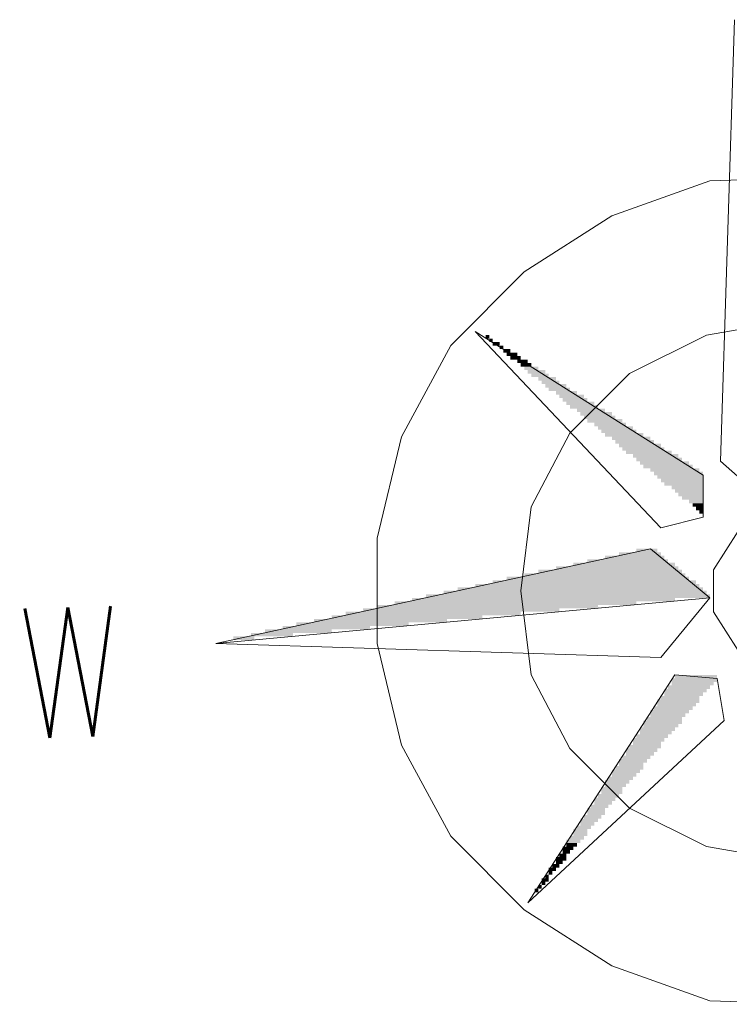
# Model space of a CAD drawing. Header units: millimetres. Extents: x -740 to 33545, y -26688 to 22494.
# Tile 235 of 256: x 12067 to 12153, y 11572 to 11691. Entities that reach past the tile are written whole.
import ezdxf

# ---------------------------------------------------------------- set-up
doc = ezdxf.new("R2010")
doc.units = ezdxf.units.MM
doc.header["$MEASUREMENT"] = 0
doc.layers.add('Nowe_820-G Rysunki Obrazki_Nr_pióra__1', color=252, linetype='Continuous', lineweight=13)
doc.layers.add('Nowe_820-G Rysunki Obrazki_Nr_pióra__23', color=252, linetype='Continuous', lineweight=15)
doc.styles.add('STYL_AUTOMATYCZNY_1', font='romans__.ttf', dxfattribs={"width": 0.771708})

msp = doc.modelspace()

# ---------------------------------------------------------------- hatches: boundary and pattern name
at = {"layer": 'Nowe_820-G Rysunki Obrazki_Nr_pióra__1', "linetype": 'Continuous', "lineweight": 0}
for points in [[(12124.08, 11652.52), (12123.66, 11652.52), (12123.66, 11652.1), (12124.08, 11652.1)], [(12124.08, 11652.52), (12123.66, 11652.52), (12123.66, 11652.1), (12124.08, 11652.1)], [(12124.08, 11651.67), (12124.51, 11651.67), (12124.51, 11652.1), (12124.08, 11652.1)], [(12124.08, 11651.67), (12124.51, 11651.67), (12124.51, 11652.1), (12124.08, 11652.1)], [(12124.51, 11651.25), (12125.35, 11651.25), (12125.35, 11651.67), (12124.51, 11651.67)], [(12124.51, 11651.25), (12125.35, 11651.25), (12125.35, 11651.67), (12124.51, 11651.67)], [(12125.35, 11650.83), (12125.78, 11650.83), (12125.78, 11651.25), (12125.35, 11651.25)], [(12125.35, 11650.83), (12125.78, 11650.83), (12125.78, 11651.25), (12125.35, 11651.25)], [(12125.78, 11650.4), (12126.62, 11650.4), (12126.62, 11650.83), (12125.78, 11650.83)], [(12125.78, 11650.4), (12126.62, 11650.4), (12126.62, 11650.83), (12125.78, 11650.83)], [(12126.2, 11649.98), (12127.47, 11649.98), (12127.47, 11650.4), (12126.2, 11650.4)], [(12126.2, 11649.98), (12127.47, 11649.98), (12127.47, 11650.4), (12126.2, 11650.4)], [(12126.62, 11649.56), (12127.89, 11649.56), (12127.89, 11649.98), (12126.62, 11649.98)], [(12126.62, 11649.56), (12127.89, 11649.56), (12127.89, 11649.98), (12126.62, 11649.98)], [(12127.47, 11649.13), (12128.74, 11649.13), (12128.74, 11649.56), (12127.47, 11649.56)], [(12127.47, 11649.13), (12128.74, 11649.13), (12128.74, 11649.56), (12127.47, 11649.56)], [(12127.89, 11648.71), (12129.16, 11648.71), (12129.16, 11649.13), (12127.89, 11649.13)], [(12127.89, 11648.71), (12129.16, 11648.71), (12129.16, 11649.13), (12127.89, 11649.13)], [(12128.32, 11648.29), (12130.01, 11648.29), (12130.01, 11648.71), (12128.32, 11648.71)], [(12128.32, 11648.29), (12130.01, 11648.29), (12130.01, 11648.71), (12128.32, 11648.71)], [(12128.74, 11647.86), (12130.86, 11647.86), (12130.86, 11648.29), (12128.74, 11648.29)], [(12128.74, 11647.86), (12130.86, 11647.86), (12130.86, 11648.29), (12128.74, 11648.29)], [(12129.16, 11647.44), (12131.28, 11647.44), (12131.28, 11647.86), (12129.16, 11647.86)], [(12129.16, 11647.44), (12131.28, 11647.44), (12131.28, 11647.86), (12129.16, 11647.86)], [(12130.01, 11647.02), (12132.13, 11647.02), (12132.13, 11647.44), (12130.01, 11647.44)], [(12130.01, 11647.02), (12132.13, 11647.02), (12132.13, 11647.44), (12130.01, 11647.44)], [(12130.43, 11646.59), (12132.55, 11646.59), (12132.55, 11647.02), (12130.43, 11647.02)], [(12130.43, 11646.59), (12132.55, 11646.59), (12132.55, 11647.02), (12130.43, 11647.02)], [(12130.86, 11646.17), (12133.4, 11646.17), (12133.4, 11646.59), (12130.86, 11646.59)], [(12130.86, 11646.17), (12133.4, 11646.17), (12133.4, 11646.59), (12130.86, 11646.59)], [(12131.28, 11645.75), (12133.82, 11645.75), (12133.82, 11646.17), (12131.28, 11646.17)], [(12131.28, 11645.75), (12133.82, 11645.75), (12133.82, 11646.17), (12131.28, 11646.17)], [(12132.13, 11645.32), (12134.67, 11645.32), (12134.67, 11645.75), (12132.13, 11645.75)], [(12132.13, 11645.32), (12134.67, 11645.32), (12134.67, 11645.75), (12132.13, 11645.75)], [(12132.55, 11644.9), (12135.51, 11644.9), (12135.51, 11645.32), (12132.55, 11645.32)], [(12132.55, 11644.9), (12135.51, 11644.9), (12135.51, 11645.32), (12132.55, 11645.32)], [(12132.97, 11644.48), (12135.94, 11644.48), (12135.94, 11644.9), (12132.97, 11644.9)], [(12132.97, 11644.48), (12135.94, 11644.48), (12135.94, 11644.9), (12132.97, 11644.9)], [(12133.4, 11644.05), (12136.78, 11644.05), (12136.78, 11644.48), (12133.4, 11644.48)], [(12133.4, 11644.05), (12136.78, 11644.05), (12136.78, 11644.48), (12133.4, 11644.48)], [(12133.82, 11643.63), (12137.21, 11643.63), (12137.21, 11644.05), (12133.82, 11644.05)], [(12133.82, 11643.63), (12137.21, 11643.63), (12137.21, 11644.05), (12133.82, 11644.05)], [(12134.67, 11643.21), (12138.05, 11643.21), (12138.05, 11643.63), (12134.67, 11643.63)], [(12134.67, 11643.21), (12138.05, 11643.21), (12138.05, 11643.63), (12134.67, 11643.63)], [(12135.09, 11642.78), (12138.9, 11642.78), (12138.9, 11643.21), (12135.09, 11643.21)], [(12135.09, 11642.78), (12138.9, 11642.78), (12138.9, 11643.21), (12135.09, 11643.21)], [(12135.51, 11642.36), (12139.32, 11642.36), (12139.32, 11642.78), (12135.51, 11642.78)], [(12135.51, 11642.36), (12139.32, 11642.36), (12139.32, 11642.78), (12135.51, 11642.78)], [(12135.94, 11641.94), (12140.17, 11641.94), (12140.17, 11642.36), (12135.94, 11642.36)], [(12135.94, 11641.94), (12140.17, 11641.94), (12140.17, 11642.36), (12135.94, 11642.36)], [(12136.78, 11641.51), (12140.59, 11641.51), (12140.59, 11641.94), (12136.78, 11641.94)], [(12136.78, 11641.51), (12140.59, 11641.51), (12140.59, 11641.94), (12136.78, 11641.94)], [(12137.21, 11641.09), (12141.44, 11641.09), (12141.44, 11641.51), (12137.21, 11641.51)], [(12137.21, 11641.09), (12141.44, 11641.09), (12141.44, 11641.51), (12137.21, 11641.51)], [(12137.63, 11640.67), (12141.86, 11640.67), (12141.86, 11641.09), (12137.63, 11641.09)], [(12137.63, 11640.67), (12141.86, 11640.67), (12141.86, 11641.09), (12137.63, 11641.09)], [(12138.05, 11640.24), (12142.71, 11640.24), (12142.71, 11640.67), (12138.05, 11640.67)], [(12138.05, 11640.24), (12142.71, 11640.24), (12142.71, 11640.67), (12138.05, 11640.67)], [(12138.9, 11639.82), (12143.56, 11639.82), (12143.56, 11640.24), (12138.9, 11640.24)], [(12138.9, 11639.82), (12143.56, 11639.82), (12143.56, 11640.24), (12138.9, 11640.24)], [(12139.32, 11639.4), (12143.98, 11639.4), (12143.98, 11639.82), (12139.32, 11639.82)], [(12139.32, 11639.4), (12143.98, 11639.4), (12143.98, 11639.82), (12139.32, 11639.82)], [(12139.75, 11638.97), (12144.83, 11638.97), (12144.83, 11639.4), (12139.75, 11639.4)], [(12139.75, 11638.97), (12144.83, 11638.97), (12144.83, 11639.4), (12139.75, 11639.4)], [(12140.17, 11638.55), (12145.25, 11638.55), (12145.25, 11638.97), (12140.17, 11638.97)], [(12140.17, 11638.55), (12145.25, 11638.55), (12145.25, 11638.97), (12140.17, 11638.97)], [(12140.59, 11638.13), (12146.1, 11638.13), (12146.1, 11638.55), (12140.59, 11638.55)], [(12140.59, 11638.13), (12146.1, 11638.13), (12146.1, 11638.55), (12140.59, 11638.55)], [(12141.44, 11637.7), (12146.94, 11637.7), (12146.94, 11638.13), (12141.44, 11638.13)], [(12141.44, 11637.7), (12146.94, 11637.7), (12146.94, 11638.13), (12141.44, 11638.13)], [(12141.86, 11637.28), (12147.37, 11637.28), (12147.37, 11637.7), (12141.86, 11637.7)], [(12141.86, 11637.28), (12147.37, 11637.28), (12147.37, 11637.7), (12141.86, 11637.7)], [(12142.29, 11636.86), (12148.21, 11636.86), (12148.21, 11637.28), (12142.29, 11637.28)], [(12142.29, 11636.86), (12148.21, 11636.86), (12148.21, 11637.28), (12142.29, 11637.28)], [(12142.71, 11636.43), (12148.64, 11636.43), (12148.64, 11636.86), (12142.71, 11636.86)], [(12142.71, 11636.43), (12148.64, 11636.43), (12148.64, 11636.86), (12142.71, 11636.86)], [(12143.56, 11636.01), (12149.48, 11636.01), (12149.48, 11636.43), (12143.56, 11636.43)], [(12143.56, 11636.01), (12149.48, 11636.01), (12149.48, 11636.43), (12143.56, 11636.43)], [(12143.98, 11635.59), (12149.91, 11635.59), (12149.91, 11636.01), (12143.98, 11636.01)], [(12143.98, 11635.59), (12149.91, 11635.59), (12149.91, 11636.01), (12143.98, 11636.01)], [(12144.4, 11635.16), (12149.91, 11635.16), (12149.91, 11635.59), (12144.4, 11635.59)], [(12144.4, 11635.16), (12149.91, 11635.16), (12149.91, 11635.59), (12144.4, 11635.59)], [(12144.83, 11634.74), (12149.91, 11634.74), (12149.91, 11635.16), (12144.83, 11635.16)], [(12144.83, 11634.74), (12149.91, 11634.74), (12149.91, 11635.16), (12144.83, 11635.16)], [(12145.25, 11634.32), (12149.91, 11634.32), (12149.91, 11634.74), (12145.25, 11634.74)], [(12145.25, 11634.32), (12149.91, 11634.32), (12149.91, 11634.74), (12145.25, 11634.74)], [(12146.1, 11633.89), (12149.91, 11633.89), (12149.91, 11634.32), (12146.1, 11634.32)], [(12146.1, 11633.89), (12149.91, 11633.89), (12149.91, 11634.32), (12146.1, 11634.32)], [(12146.52, 11633.47), (12149.91, 11633.47), (12149.91, 11633.89), (12146.52, 11633.89)], [(12146.52, 11633.47), (12149.91, 11633.47), (12149.91, 11633.89), (12146.52, 11633.89)], [(12146.94, 11633.05), (12149.91, 11633.05), (12149.91, 11633.47), (12146.94, 11633.47)], [(12146.94, 11633.05), (12149.91, 11633.05), (12149.91, 11633.47), (12146.94, 11633.47)], [(12147.37, 11632.62), (12149.91, 11632.62), (12149.91, 11633.05), (12147.37, 11633.05)], [(12147.37, 11632.62), (12149.91, 11632.62), (12149.91, 11633.05), (12147.37, 11633.05)], [(12148.21, 11632.2), (12149.91, 11632.2), (12149.91, 11632.62), (12148.21, 11632.62)], [(12148.21, 11632.2), (12149.91, 11632.2), (12149.91, 11632.62), (12148.21, 11632.62)], [(12148.64, 11631.78), (12149.91, 11631.78), (12149.91, 11632.2), (12148.64, 11632.2)], [(12148.64, 11631.78), (12149.91, 11631.78), (12149.91, 11632.2), (12148.64, 11632.2)], [(12149.06, 11631.35), (12149.91, 11631.35), (12149.91, 11631.78), (12149.06, 11631.78)], [(12149.06, 11631.35), (12149.91, 11631.35), (12149.91, 11631.78), (12149.06, 11631.78)], [(12149.48, 11631.35), (12149.48, 11630.93), (12149.91, 11630.93), (12149.91, 11631.35)], [(12149.48, 11631.35), (12149.48, 11630.93), (12149.91, 11630.93), (12149.91, 11631.35)], [(12138.05, 11625.43), (12145.25, 11625.43), (12145.25, 11625.85), (12138.05, 11625.85)], [(12138.05, 11625.43), (12145.25, 11625.43), (12145.25, 11625.85), (12138.05, 11625.85)], [(12139.75, 11625.85), (12144.83, 11625.85), (12144.83, 11626.27), (12139.75, 11626.27)], [(12139.75, 11625.85), (12144.83, 11625.85), (12144.83, 11626.27), (12139.75, 11626.27)], [(12141.86, 11626.27), (12144.4, 11626.27), (12144.4, 11626.7), (12141.86, 11626.7)], [(12141.86, 11626.27), (12144.4, 11626.27), (12144.4, 11626.7), (12141.86, 11626.7)], [(12132.13, 11624.16), (12146.94, 11624.16), (12146.94, 11624.58), (12132.13, 11624.58)], [(12132.13, 11624.16), (12146.94, 11624.16), (12146.94, 11624.58), (12132.13, 11624.58)], [(12134.24, 11624.58), (12146.52, 11624.58), (12146.52, 11625), (12134.24, 11625)], [(12134.24, 11624.58), (12146.52, 11624.58), (12146.52, 11625), (12134.24, 11625)], [(12135.94, 11625), (12145.67, 11625), (12145.67, 11625.43), (12135.94, 11625.43)], [(12135.94, 11625), (12145.67, 11625), (12145.67, 11625.43), (12135.94, 11625.43)], [(12126.2, 11622.89), (12148.21, 11622.89), (12148.21, 11623.31), (12126.2, 11623.31)], [(12126.2, 11622.89), (12148.21, 11622.89), (12148.21, 11623.31), (12126.2, 11623.31)], [(12128.32, 11623.31), (12147.79, 11623.31), (12147.79, 11623.73), (12128.32, 11623.73)], [(12128.32, 11623.31), (12147.79, 11623.31), (12147.79, 11623.73), (12128.32, 11623.73)], [(12130.01, 11623.73), (12147.37, 11623.73), (12147.37, 11624.16), (12130.01, 11624.16)], [(12130.01, 11623.73), (12147.37, 11623.73), (12147.37, 11624.16), (12130.01, 11624.16)], [(12122.39, 11622.04), (12149.48, 11622.04), (12149.48, 11622.46), (12122.39, 11622.46)], [(12122.39, 11622.04), (12149.48, 11622.04), (12149.48, 11622.46), (12122.39, 11622.46)], [(12124.51, 11622.46), (12149.06, 11622.46), (12149.06, 11622.89), (12124.51, 11622.89)], [(12124.51, 11622.46), (12149.06, 11622.46), (12149.06, 11622.89), (12124.51, 11622.89)], [(12116.46, 11620.77), (12150.75, 11620.77), (12150.75, 11621.19), (12116.46, 11621.19)], [(12116.46, 11620.77), (12150.75, 11620.77), (12150.75, 11621.19), (12116.46, 11621.19)], [(12118.58, 11621.19), (12150.33, 11621.19), (12150.33, 11621.62), (12118.58, 11621.62)], [(12118.58, 11621.19), (12150.33, 11621.19), (12150.33, 11621.62), (12118.58, 11621.62)], [(12120.27, 11621.62), (12149.91, 11621.62), (12149.91, 11622.04), (12120.27, 11622.04)], [(12120.27, 11621.62), (12149.91, 11621.62), (12149.91, 11622.04), (12120.27, 11622.04)], [(12110.54, 11619.5), (12137.21, 11619.5), (12137.21, 11619.92), (12110.54, 11619.92)], [(12110.54, 11619.5), (12137.21, 11619.5), (12137.21, 11619.92), (12110.54, 11619.92)], [(12112.65, 11619.92), (12141.86, 11619.92), (12141.86, 11620.35), (12112.65, 11620.35)], [(12112.65, 11619.92), (12141.86, 11619.92), (12141.86, 11620.35), (12112.65, 11620.35)], [(12114.77, 11620.35), (12146.52, 11620.35), (12146.52, 11620.77), (12114.77, 11620.77)], [(12114.77, 11620.35), (12146.52, 11620.35), (12146.52, 11620.77), (12114.77, 11620.77)], [(12105.03, 11618.23), (12123.24, 11618.23), (12123.24, 11618.65), (12105.03, 11618.65)], [(12105.03, 11618.23), (12123.24, 11618.23), (12123.24, 11618.65), (12105.03, 11618.65)], [(12106.73, 11618.65), (12127.89, 11618.65), (12127.89, 11619.08), (12106.73, 11619.08)], [(12106.73, 11618.65), (12127.89, 11618.65), (12127.89, 11619.08), (12106.73, 11619.08)], [(12108.84, 11619.08), (12132.55, 11619.08), (12132.55, 11619.5), (12108.84, 11619.5)], [(12108.84, 11619.08), (12132.55, 11619.08), (12132.55, 11619.5), (12108.84, 11619.5)], [(12099.11, 11616.96), (12109.69, 11616.96), (12109.69, 11617.38), (12099.11, 11617.38)], [(12099.11, 11616.96), (12109.69, 11616.96), (12109.69, 11617.38), (12099.11, 11617.38)], [(12100.8, 11617.38), (12114.35, 11617.38), (12114.35, 11617.81), (12100.8, 11617.81)], [(12100.8, 11617.38), (12114.35, 11617.38), (12114.35, 11617.81), (12100.8, 11617.81)], [(12102.92, 11617.81), (12119, 11617.81), (12119, 11618.23), (12102.92, 11618.23)], [(12102.92, 11617.81), (12119, 11617.81), (12119, 11618.23), (12102.92, 11618.23)], [(12095.3, 11616.11), (12100.38, 11616.11), (12100.38, 11616.54), (12095.3, 11616.54)], [(12095.3, 11616.11), (12100.38, 11616.11), (12100.38, 11616.54), (12095.3, 11616.54)], [(12096.99, 11616.54), (12105.03, 11616.54), (12105.03, 11616.96), (12096.99, 11616.96)], [(12096.99, 11616.54), (12105.03, 11616.54), (12105.03, 11616.96), (12096.99, 11616.96)], [(12093.18, 11615.69), (12095.72, 11615.69), (12095.72, 11616.11), (12093.18, 11616.11)], [(12093.18, 11615.69), (12095.72, 11615.69), (12095.72, 11616.11), (12093.18, 11616.11)], [(12146.52, 11611.03), (12151.6, 11611.03), (12151.6, 11611.46), (12146.52, 11611.46)], [(12146.52, 11611.03), (12151.6, 11611.03), (12151.6, 11611.46), (12146.52, 11611.46)], [(12145.67, 11609.76), (12150.75, 11609.76), (12150.75, 11610.19), (12145.67, 11610.19)], [(12145.67, 11609.76), (12150.75, 11609.76), (12150.75, 11610.19), (12145.67, 11610.19)], [(12146.1, 11610.61), (12151.6, 11610.61), (12151.6, 11611.03), (12146.1, 11611.03)], [(12146.1, 11610.61), (12151.6, 11610.61), (12151.6, 11611.03), (12146.1, 11611.03)], [(12146.1, 11610.19), (12151.18, 11610.19), (12151.18, 11610.61), (12146.1, 11610.61)], [(12146.1, 11610.19), (12151.18, 11610.19), (12151.18, 11610.61), (12146.1, 11610.61)], [(12145.25, 11609.34), (12150.33, 11609.34), (12150.33, 11609.76), (12145.25, 11609.76)], [(12145.25, 11609.34), (12150.33, 11609.34), (12150.33, 11609.76), (12145.25, 11609.76)], [(12145.25, 11608.92), (12149.91, 11608.92), (12149.91, 11609.34), (12145.25, 11609.34)], [(12145.25, 11608.92), (12149.91, 11608.92), (12149.91, 11609.34), (12145.25, 11609.34)], [(12144.4, 11608.07), (12149.48, 11608.07), (12149.48, 11608.49), (12144.4, 11608.49)], [(12144.4, 11608.07), (12149.48, 11608.07), (12149.48, 11608.49), (12144.4, 11608.49)], [(12144.4, 11607.65), (12149.06, 11607.65), (12149.06, 11608.07), (12144.4, 11608.07)], [(12144.4, 11607.65), (12149.06, 11607.65), (12149.06, 11608.07), (12144.4, 11608.07)], [(12144.83, 11608.49), (12149.48, 11608.49), (12149.48, 11608.92), (12144.83, 11608.92)], [(12144.83, 11608.49), (12149.48, 11608.49), (12149.48, 11608.92), (12144.83, 11608.92)], [(12143.56, 11606.8), (12148.21, 11606.8), (12148.21, 11607.22), (12143.56, 11607.22)], [(12143.56, 11606.8), (12148.21, 11606.8), (12148.21, 11607.22), (12143.56, 11607.22)], [(12143.56, 11606.38), (12147.79, 11606.38), (12147.79, 11606.8), (12143.56, 11606.8)], [(12143.56, 11606.38), (12147.79, 11606.38), (12147.79, 11606.8), (12143.56, 11606.8)], [(12143.98, 11607.22), (12148.64, 11607.22), (12148.64, 11607.65), (12143.98, 11607.65)], [(12143.98, 11607.22), (12148.64, 11607.22), (12148.64, 11607.65), (12143.98, 11607.65)], [(12142.71, 11605.53), (12147.37, 11605.53), (12147.37, 11605.95), (12142.71, 11605.95)], [(12142.71, 11605.53), (12147.37, 11605.53), (12147.37, 11605.95), (12142.71, 11605.95)], [(12142.71, 11605.11), (12146.94, 11605.11), (12146.94, 11605.53), (12142.71, 11605.53)], [(12142.71, 11605.11), (12146.94, 11605.11), (12146.94, 11605.53), (12142.71, 11605.53)], [(12143.13, 11605.95), (12147.37, 11605.95), (12147.37, 11606.38), (12143.13, 11606.38)], [(12143.13, 11605.95), (12147.37, 11605.95), (12147.37, 11606.38), (12143.13, 11606.38)], [(12141.86, 11603.84), (12145.67, 11603.84), (12145.67, 11604.26), (12141.86, 11604.26)], [(12141.86, 11603.84), (12145.67, 11603.84), (12145.67, 11604.26), (12141.86, 11604.26)], [(12142.29, 11604.68), (12146.52, 11604.68), (12146.52, 11605.11), (12142.29, 11605.11)], [(12142.29, 11604.68), (12146.52, 11604.68), (12146.52, 11605.11), (12142.29, 11605.11)], [(12142.29, 11604.26), (12146.1, 11604.26), (12146.1, 11604.68), (12142.29, 11604.68)], [(12142.29, 11604.26), (12146.1, 11604.26), (12146.1, 11604.68), (12142.29, 11604.68)], [(12141.44, 11603.41), (12145.25, 11603.41), (12145.25, 11603.84), (12141.44, 11603.84)], [(12141.44, 11603.41), (12145.25, 11603.41), (12145.25, 11603.84), (12141.44, 11603.84)], [(12141.44, 11602.99), (12144.83, 11602.99), (12144.83, 11603.41), (12141.44, 11603.41)], [(12141.44, 11602.99), (12144.83, 11602.99), (12144.83, 11603.41), (12141.44, 11603.41)], [(12140.59, 11602.14), (12144.4, 11602.14), (12144.4, 11602.57), (12140.59, 11602.57)], [(12140.59, 11602.14), (12144.4, 11602.14), (12144.4, 11602.57), (12140.59, 11602.57)], [(12140.59, 11601.72), (12143.98, 11601.72), (12143.98, 11602.14), (12140.59, 11602.14)], [(12140.59, 11601.72), (12143.98, 11601.72), (12143.98, 11602.14), (12140.59, 11602.14)], [(12141.02, 11602.57), (12144.83, 11602.57), (12144.83, 11602.99), (12141.02, 11602.99)], [(12141.02, 11602.57), (12144.83, 11602.57), (12144.83, 11602.99), (12141.02, 11602.99)], [(12139.75, 11600.87), (12143.13, 11600.87), (12143.13, 11601.3), (12139.75, 11601.3)], [(12139.75, 11600.87), (12143.13, 11600.87), (12143.13, 11601.3), (12139.75, 11601.3)], [(12139.75, 11600.45), (12142.71, 11600.45), (12142.71, 11600.87), (12139.75, 11600.87)], [(12139.75, 11600.45), (12142.71, 11600.45), (12142.71, 11600.87), (12139.75, 11600.87)], [(12140.17, 11601.3), (12143.56, 11601.3), (12143.56, 11601.72), (12140.17, 11601.72)], [(12140.17, 11601.3), (12143.56, 11601.3), (12143.56, 11601.72), (12140.17, 11601.72)], [(12138.9, 11599.6), (12142.29, 11599.6), (12142.29, 11600.03), (12138.9, 11600.03)], [(12138.9, 11599.6), (12142.29, 11599.6), (12142.29, 11600.03), (12138.9, 11600.03)], [(12138.9, 11599.18), (12141.86, 11599.18), (12141.86, 11599.6), (12138.9, 11599.6)], [(12138.9, 11599.18), (12141.86, 11599.18), (12141.86, 11599.6), (12138.9, 11599.6)], [(12139.32, 11600.03), (12142.71, 11600.03), (12142.71, 11600.45), (12139.32, 11600.45)], [(12139.32, 11600.03), (12142.71, 11600.03), (12142.71, 11600.45), (12139.32, 11600.45)], [(12138.05, 11598.33), (12141.02, 11598.33), (12141.02, 11598.76), (12138.05, 11598.76)], [(12138.05, 11598.33), (12141.02, 11598.33), (12141.02, 11598.76), (12138.05, 11598.76)], [(12138.05, 11597.91), (12140.59, 11597.91), (12140.59, 11598.33), (12138.05, 11598.33)], [(12138.05, 11597.91), (12140.59, 11597.91), (12140.59, 11598.33), (12138.05, 11598.33)], [(12138.48, 11598.76), (12141.44, 11598.76), (12141.44, 11599.18), (12138.48, 11599.18)], [(12138.48, 11598.76), (12141.44, 11598.76), (12141.44, 11599.18), (12138.48, 11599.18)], [(12137.63, 11597.06), (12140.17, 11597.06), (12140.17, 11597.91), (12137.63, 11597.91)], [(12137.63, 11597.06), (12140.17, 11597.06), (12140.17, 11597.91), (12137.63, 11597.91)], [(12136.78, 11596.22), (12139.32, 11596.22), (12139.32, 11596.64), (12136.78, 11596.64)], [(12136.78, 11596.22), (12139.32, 11596.22), (12139.32, 11596.64), (12136.78, 11596.64)], [(12136.78, 11595.79), (12138.9, 11595.79), (12138.9, 11596.22), (12136.78, 11596.22)], [(12136.78, 11595.79), (12138.9, 11595.79), (12138.9, 11596.22), (12136.78, 11596.22)], [(12137.21, 11596.64), (12139.75, 11596.64), (12139.75, 11597.06), (12137.21, 11597.06)], [(12137.21, 11596.64), (12139.75, 11596.64), (12139.75, 11597.06), (12137.21, 11597.06)], [(12135.94, 11594.52), (12138.05, 11594.52), (12138.05, 11595.37), (12135.94, 11595.37)], [(12135.94, 11594.52), (12138.05, 11594.52), (12138.05, 11595.37), (12135.94, 11595.37)], [(12136.36, 11595.37), (12138.48, 11595.37), (12138.48, 11595.79), (12136.36, 11595.79)], [(12136.36, 11595.37), (12138.48, 11595.37), (12138.48, 11595.79), (12136.36, 11595.79)], [(12135.09, 11593.68), (12137.21, 11593.68), (12137.21, 11594.1), (12135.09, 11594.1)], [(12135.09, 11593.68), (12137.21, 11593.68), (12137.21, 11594.1), (12135.09, 11594.1)], [(12135.09, 11593.25), (12136.78, 11593.25), (12136.78, 11593.68), (12135.09, 11593.68)], [(12135.09, 11593.25), (12136.78, 11593.25), (12136.78, 11593.68), (12135.09, 11593.68)], [(12135.51, 11594.1), (12137.63, 11594.1), (12137.63, 11594.52), (12135.51, 11594.52)], [(12135.51, 11594.1), (12137.63, 11594.1), (12137.63, 11594.52), (12135.51, 11594.52)], [(12134.24, 11591.98), (12135.94, 11591.98), (12135.94, 11592.83), (12134.24, 11592.83)], [(12134.24, 11591.98), (12135.94, 11591.98), (12135.94, 11592.83), (12134.24, 11592.83)], [(12134.67, 11592.83), (12136.36, 11592.83), (12136.36, 11593.25), (12134.67, 11593.25)], [(12134.67, 11592.83), (12136.36, 11592.83), (12136.36, 11593.25), (12134.67, 11593.25)], [(12133.4, 11591.14), (12135.09, 11591.14), (12135.09, 11591.56), (12133.4, 11591.56)], [(12133.4, 11591.14), (12135.09, 11591.14), (12135.09, 11591.56), (12133.4, 11591.56)], [(12133.82, 11591.56), (12135.51, 11591.56), (12135.51, 11591.98), (12133.82, 11591.98)], [(12133.82, 11591.56), (12135.51, 11591.56), (12135.51, 11591.98), (12133.82, 11591.98)], [(12132.97, 11590.29), (12134.24, 11590.29), (12134.24, 11590.71), (12132.97, 11590.71)], [(12132.97, 11590.29), (12134.24, 11590.29), (12134.24, 11590.71), (12132.97, 11590.71)], [(12132.97, 11589.87), (12133.82, 11589.87), (12133.82, 11590.29), (12132.97, 11590.29)], [(12132.97, 11589.87), (12133.82, 11589.87), (12133.82, 11590.29), (12132.97, 11590.29)], [(12133.4, 11590.71), (12134.67, 11590.71), (12134.67, 11591.14), (12133.4, 11591.14)], [(12133.4, 11590.71), (12134.67, 11590.71), (12134.67, 11591.14), (12133.4, 11591.14)], [(12132.13, 11589.02), (12133.4, 11589.02), (12133.4, 11589.44), (12132.13, 11589.44)], [(12132.13, 11589.02), (12133.4, 11589.02), (12133.4, 11589.44), (12132.13, 11589.44)], [(12132.13, 11588.6), (12132.97, 11588.6), (12132.97, 11589.02), (12132.13, 11589.02)], [(12132.13, 11588.6), (12132.97, 11588.6), (12132.97, 11589.02), (12132.13, 11589.02)], [(12132.55, 11589.44), (12133.4, 11589.44), (12133.4, 11589.87), (12132.55, 11589.87)], [(12132.55, 11589.44), (12133.4, 11589.44), (12133.4, 11589.87), (12132.55, 11589.87)], [(12131.28, 11587.75), (12132.13, 11587.75), (12132.13, 11588.17), (12131.28, 11588.17)], [(12131.28, 11587.75), (12132.13, 11587.75), (12132.13, 11588.17), (12131.28, 11588.17)], [(12131.28, 11587.33), (12131.7, 11587.33), (12131.7, 11587.75), (12131.28, 11587.75)], [(12131.28, 11587.33), (12131.7, 11587.33), (12131.7, 11587.75), (12131.28, 11587.75)], [(12131.7, 11588.17), (12132.55, 11588.17), (12132.55, 11588.6), (12131.7, 11588.6)], [(12131.7, 11588.17), (12132.55, 11588.17), (12132.55, 11588.6), (12131.7, 11588.6)], [(12130.43, 11586.48), (12131.28, 11586.48), (12131.28, 11586.9), (12130.43, 11586.9)], [(12130.43, 11586.48), (12131.28, 11586.48), (12131.28, 11586.9), (12130.43, 11586.9)], [(12130.43, 11586.06), (12130.86, 11586.06), (12130.86, 11586.48), (12130.43, 11586.48)], [(12130.43, 11586.06), (12130.86, 11586.06), (12130.86, 11586.48), (12130.43, 11586.48)], [(12130.86, 11586.9), (12131.28, 11586.9), (12131.28, 11587.33), (12130.86, 11587.33)], [(12130.86, 11586.9), (12131.28, 11586.9), (12131.28, 11587.33), (12130.86, 11587.33)], [(12129.59, 11585.21), (12130.01, 11585.21), (12130.01, 11585.63), (12129.59, 11585.63)], [(12129.59, 11585.21), (12130.01, 11585.21), (12130.01, 11585.63), (12129.59, 11585.63)], [(12130.01, 11585.63), (12130.43, 11585.63), (12130.43, 11586.06), (12130.01, 11586.06)], [(12130.01, 11585.63), (12130.43, 11585.63), (12130.43, 11586.06), (12130.01, 11586.06)]]:
    msp.add_hatch(color=256, dxfattribs=at).paths.add_polyline_path(points)

# ---------------------------------------------------------------- linework, layer by layer
at = {"layer": 'Nowe_820-G Rysunki Obrazki_Nr_pióra__23', "linetype": 'Continuous', "lineweight": 15}
for points in [[(12153.72, 11690.62), (12152.02, 11637.28)], [(12152.02, 11637.28), (12153.72, 11690.62)], [(12150.75, 11671.15), (12138.9, 11666.91)], [(12150.75, 11671.15), (12138.9, 11666.91)], [(12163.45, 11671.57), (12150.75, 11671.15)], [(12163.45, 11671.57), (12150.75, 11671.15)], [(12138.9, 11666.91), (12128.32, 11660.14)], [(12138.9, 11666.91), (12128.32, 11660.14)], [(12128.32, 11660.14), (12119.43, 11651.25)], [(12128.32, 11660.14), (12119.43, 11651.25)], [(12160.07, 11654.21), (12150.33, 11652.52)], [(12160.07, 11654.21), (12150.33, 11652.52)], [(12149.91, 11635.59), (12122.39, 11652.94)], [(12122.39, 11652.94), (12144.83, 11629.24)], [(12149.91, 11635.59), (12122.39, 11652.94)], [(12122.39, 11652.94), (12144.83, 11629.24)], [(12150.33, 11652.52), (12141.02, 11647.86)], [(12150.33, 11652.52), (12141.02, 11647.86)], [(12119.43, 11651.25), (12113.5, 11640.24)], [(12119.43, 11651.25), (12113.5, 11640.24)], [(12141.02, 11647.86), (12133.82, 11640.67)], [(12141.02, 11647.86), (12133.82, 11640.67)], [(12113.5, 11640.24), (12110.54, 11627.97)], [(12113.5, 11640.24), (12110.54, 11627.97)], [(12133.82, 11640.67), (12129.16, 11631.78)], [(12133.82, 11640.67), (12129.16, 11631.78)], [(12152.02, 11637.28), (12159.22, 11630.93)], [(12159.22, 11630.93), (12152.02, 11637.28)], [(12149.91, 11630.51), (12149.91, 11635.59)], [(12149.91, 11630.51), (12149.91, 11635.59)], [(12129.16, 11631.78), (12127.89, 11621.62)], [(12129.16, 11631.78), (12127.89, 11621.62)], [(12144.83, 11629.24), (12149.91, 11630.51)], [(12144.83, 11629.24), (12149.91, 11630.51)], [(12154.14, 11628.81), (12151.18, 11624.16)], [(12154.14, 11628.81), (12151.18, 11624.16)], [(12110.54, 11627.97), (12110.54, 11615.27)], [(12110.54, 11627.97), (12110.54, 11615.27)], [(12143.56, 11626.7), (12091.06, 11615.27)], [(12091.06, 11615.27), (12143.56, 11626.7)], [(12143.56, 11626.7), (12150.75, 11620.77)], [(12150.75, 11620.77), (12143.56, 11626.7)], [(12151.18, 11624.16), (12151.18, 11619.08)], [(12151.18, 11624.16), (12151.18, 11619.08)], [(12127.89, 11621.62), (12129.16, 11611.46)], [(12127.89, 11621.62), (12129.16, 11611.46)], [(12091.06, 11615.27), (12150.75, 11620.77)], [(12150.75, 11620.77), (12091.06, 11615.27)], [(12144.83, 11613.57), (12150.75, 11620.77)], [(12150.75, 11620.77), (12144.83, 11613.57)], [(12151.18, 11619.08), (12154.14, 11614.42)], [(12151.18, 11619.08), (12154.14, 11614.42)], [(12091.06, 11615.27), (12144.83, 11613.57)], [(12144.83, 11613.57), (12091.06, 11615.27)], [(12110.54, 11615.27), (12113.5, 11602.99)], [(12110.54, 11615.27), (12113.5, 11602.99)], [(12128.74, 11583.94), (12146.52, 11611.46)], [(12146.52, 11611.46), (12128.74, 11583.94)], [(12129.16, 11611.46), (12133.82, 11602.57)], [(12129.16, 11611.46), (12133.82, 11602.57)], [(12146.52, 11611.46), (12151.6, 11611.03)], [(12151.6, 11611.03), (12146.52, 11611.46)], [(12151.6, 11611.03), (12152.45, 11605.95)], [(12152.45, 11605.95), (12151.6, 11611.03)], [(12152.45, 11605.95), (12128.74, 11583.94)], [(12128.74, 11583.94), (12152.45, 11605.95)], [(12113.5, 11602.99), (12119.43, 11591.98)], [(12113.5, 11602.99), (12119.43, 11591.98)], [(12133.82, 11602.57), (12141.02, 11595.37)], [(12133.82, 11602.57), (12141.02, 11595.37)], [(12141.02, 11595.37), (12150.33, 11590.71)], [(12141.02, 11595.37), (12150.33, 11590.71)], [(12119.43, 11591.98), (12128.32, 11583.09)], [(12119.43, 11591.98), (12128.32, 11583.09)], [(12150.33, 11590.71), (12160.07, 11589.02)], [(12150.33, 11590.71), (12160.07, 11589.02)], [(12128.32, 11583.09), (12138.9, 11576.32)], [(12128.32, 11583.09), (12138.9, 11576.32)], [(12138.9, 11576.32), (12150.75, 11572.09)], [(12138.9, 11576.32), (12150.75, 11572.09)], [(12150.75, 11572.09), (12163.45, 11571.66)], [(12150.75, 11572.09), (12163.45, 11571.66)]]:
    msp.add_lwpolyline(points, dxfattribs=at)

# ---------------------------------------------------------------- texts
at = {"layer": 'Nowe_820-G Rysunki Obrazki_Nr_pióra__1', "linetype": 'Continuous', "lineweight": 13, "insert": (12067.36, 11603.76), "char_height": 15.6966, "attachment_point": 7, "rotation": 1.552, "style": 'STYL_AUTOMATYCZNY_1'}
msp.add_mtext('\\A1;{\\pql;\\fRomanS|b0|i0|c0|p0;\\W0.771708;W}', dxfattribs=at)

doc.saveas('drawing.dxf')
